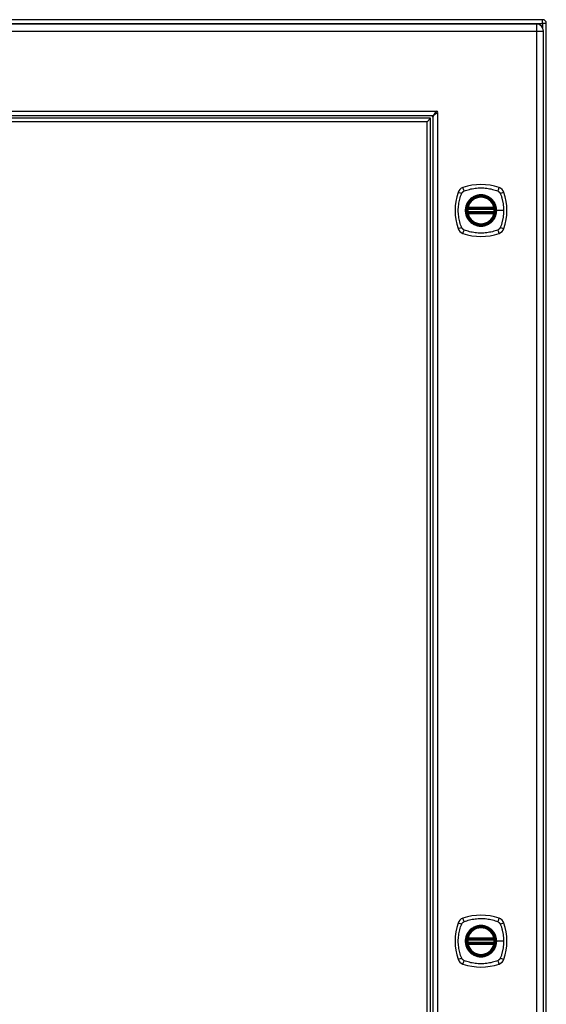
# Model space of a CAD drawing. Header units: inches. Extents: x 15 to 159, y 13 to 98.
# Tile 7 of 10: x 84 to 96, y 55 to 77. Entities that reach past the tile are written whole.
import ezdxf

# ---------------------------------------------------------------- set-up
doc = ezdxf.new("R2010")
doc.units = ezdxf.units.IN
doc.header["$MEASUREMENT"] = 0
doc.layers.add('Visible Edges(ANSI)', color=7, linetype='Continuous', lineweight=25)
doc.layers.add('Visible Tangent Edges(ANSI)', color=7, linetype='Continuous', lineweight=25)

msp = doc.modelspace()

# ---------------------------------------------------------------- linework, layer by layer
at = {"layer": 'Visible Edges(ANSI)'}
for p, q in [((96.262, 77.007), (72.43, 77.007)), ((96.12, 76.909), (72.524, 76.909)), ((96.281, 35.267), (96.281, 76.748)), ((96.346, 35.091), (96.346, 76.923)), ((93.751, 74.82), (74.411, 74.82)), ((93.709, 74.761), (74.453, 74.761)), ((93.709, 74.761), (93.631, 74.682)), ((93.709, 37.254), (93.709, 74.761)), ((93.769, 37.213), (93.769, 74.802)), ((93.631, 74.682), (74.531, 74.682)), ((93.631, 37.333), (93.631, 74.682)), ((94.564, 72.718), (95.149, 72.718)), ((94.56, 72.698), (95.153, 72.698)), ((95.153, 72.619), (94.56, 72.619)), ((95.149, 72.6), (94.564, 72.6)), ((94.56, 56.047), (95.153, 56.047)), ((95.153, 55.968), (94.56, 55.968)), ((94.564, 56.067), (95.149, 56.067)), ((95.149, 55.949), (94.564, 55.949))]:
    msp.add_line(p, q, dxfattribs=at)
at = {"layer": 'Visible Edges(ANSI)', "flags": 128}
for points in [[(93.751, 74.82), (93.754, 74.82), (93.757, 74.821), (93.76, 74.822), (93.764, 74.823), (93.767, 74.825), (93.77, 74.827), (93.774, 74.829), (93.777, 74.832), (93.78, 74.835), (93.783, 74.839), (93.787, 74.843), (93.79, 74.847), (93.793, 74.851), (93.796, 74.856), (93.8, 74.861), (93.803, 74.866), (93.806, 74.871), (93.809, 74.877), (93.813, 74.883), (93.816, 74.888), (93.819, 74.894), (93.823, 74.901), (93.826, 74.907), (93.829, 74.913)], [(93.862, 74.88), (93.855, 74.877), (93.849, 74.874), (93.843, 74.871), (93.837, 74.867), (93.831, 74.864), (93.826, 74.861), (93.82, 74.858), (93.815, 74.854), (93.81, 74.851), (93.805, 74.848), (93.8, 74.844), (93.796, 74.841), (93.791, 74.838), (93.788, 74.835), (93.784, 74.831), (93.781, 74.828), (93.778, 74.825), (93.776, 74.822), (93.773, 74.818), (93.772, 74.815), (93.77, 74.812), (93.769, 74.809), (93.769, 74.805), (93.769, 74.802)], [(93.829, 74.913), (93.829, 74.913), (93.829, 74.913), (93.829, 74.913), (93.829, 74.914), (93.83, 74.914), (93.83, 74.914), (93.83, 74.914), (93.83, 74.915), (93.83, 74.915), (93.83, 74.915), (93.831, 74.916), (93.831, 74.916), (93.831, 74.916), (93.831, 74.917), (93.832, 74.917), (93.832, 74.917), (93.832, 74.918), (93.832, 74.918), (93.832, 74.918), (93.832, 74.918), (93.833, 74.918), (93.833, 74.919), (93.833, 74.919), (93.833, 74.919)], [(93.868, 74.884), (93.867, 74.884), (93.867, 74.884), (93.867, 74.884), (93.867, 74.884), (93.867, 74.884), (93.867, 74.883), (93.866, 74.883), (93.866, 74.883), (93.866, 74.883), (93.865, 74.883), (93.865, 74.882), (93.865, 74.882), (93.864, 74.882), (93.864, 74.882), (93.864, 74.882), (93.863, 74.881), (93.863, 74.881), (93.863, 74.881), (93.863, 74.881), (93.862, 74.881), (93.862, 74.881), (93.862, 74.881), (93.862, 74.88), (93.862, 74.88)], [(94.548, 72.712), (94.548, 72.712), (94.548, 72.712), (94.548, 72.712), (94.548, 72.711), (94.548, 72.711), (94.548, 72.71), (94.548, 72.709), (94.548, 72.709), (94.547, 72.708), (94.547, 72.707), (94.547, 72.706), (94.547, 72.705), (94.547, 72.704), (94.547, 72.702), (94.546, 72.701), (94.546, 72.7), (94.546, 72.698), (94.546, 72.697), (94.546, 72.695), (94.545, 72.694), (94.545, 72.692), (94.545, 72.691), (94.545, 72.689), (94.545, 72.687)], [(95.168, 72.687), (95.168, 72.689), (95.168, 72.691), (95.168, 72.692), (95.168, 72.694), (95.167, 72.695), (95.167, 72.697), (95.167, 72.698), (95.167, 72.7), (95.167, 72.701), (95.166, 72.702), (95.166, 72.704), (95.166, 72.705), (95.166, 72.706), (95.166, 72.707), (95.166, 72.708), (95.166, 72.709), (95.165, 72.709), (95.165, 72.71), (95.165, 72.711), (95.165, 72.711), (95.165, 72.712), (95.165, 72.712), (95.165, 72.712), (95.165, 72.712)], [(94.545, 72.63), (94.545, 72.629), (94.545, 72.627), (94.545, 72.625), (94.545, 72.624), (94.546, 72.622), (94.546, 72.621), (94.546, 72.619), (94.546, 72.618), (94.546, 72.617), (94.547, 72.615), (94.547, 72.614), (94.547, 72.613), (94.547, 72.612), (94.547, 72.611), (94.547, 72.61), (94.548, 72.609), (94.548, 72.608), (94.548, 72.608), (94.548, 72.607), (94.548, 72.606), (94.548, 72.606), (94.548, 72.606), (94.548, 72.606), (94.548, 72.606)], [(95.165, 72.606), (95.165, 72.606), (95.165, 72.606), (95.165, 72.606), (95.165, 72.606), (95.165, 72.607), (95.165, 72.608), (95.165, 72.608), (95.166, 72.609), (95.166, 72.61), (95.166, 72.611), (95.166, 72.612), (95.166, 72.613), (95.166, 72.614), (95.166, 72.615), (95.167, 72.617), (95.167, 72.618), (95.167, 72.619), (95.167, 72.621), (95.167, 72.622), (95.168, 72.624), (95.168, 72.625), (95.168, 72.627), (95.168, 72.629), (95.168, 72.63)], [(94.548, 56.061), (94.548, 56.061), (94.548, 56.061), (94.548, 56.061), (94.548, 56.06), (94.548, 56.06), (94.548, 56.059), (94.548, 56.058), (94.548, 56.058), (94.547, 56.057), (94.547, 56.056), (94.547, 56.055), (94.547, 56.054), (94.547, 56.053), (94.547, 56.051), (94.546, 56.05), (94.546, 56.049), (94.546, 56.047), (94.546, 56.046), (94.546, 56.044), (94.545, 56.043), (94.545, 56.041), (94.545, 56.04), (94.545, 56.038), (94.545, 56.036)], [(94.545, 55.979), (94.545, 55.978), (94.545, 55.976), (94.545, 55.974), (94.545, 55.973), (94.546, 55.971), (94.546, 55.97), (94.546, 55.968), (94.546, 55.967), (94.546, 55.966), (94.547, 55.964), (94.547, 55.963), (94.547, 55.962), (94.547, 55.961), (94.547, 55.96), (94.547, 55.959), (94.548, 55.958), (94.548, 55.957), (94.548, 55.957), (94.548, 55.956), (94.548, 55.955), (94.548, 55.955), (94.548, 55.955), (94.548, 55.955), (94.548, 55.955)], [(95.168, 56.036), (95.168, 56.038), (95.168, 56.04), (95.168, 56.041), (95.168, 56.043), (95.167, 56.044), (95.167, 56.046), (95.167, 56.047), (95.167, 56.049), (95.167, 56.05), (95.166, 56.051), (95.166, 56.053), (95.166, 56.054), (95.166, 56.055), (95.166, 56.056), (95.166, 56.057), (95.166, 56.058), (95.165, 56.058), (95.165, 56.059), (95.165, 56.06), (95.165, 56.06), (95.165, 56.061), (95.165, 56.061), (95.165, 56.061), (95.165, 56.061)], [(95.165, 55.955), (95.165, 55.955), (95.165, 55.955), (95.165, 55.955), (95.165, 55.955), (95.165, 55.956), (95.165, 55.957), (95.165, 55.957), (95.166, 55.958), (95.166, 55.959), (95.166, 55.96), (95.166, 55.961), (95.166, 55.962), (95.166, 55.963), (95.166, 55.964), (95.167, 55.966), (95.167, 55.967), (95.167, 55.968), (95.167, 55.97), (95.167, 55.971), (95.168, 55.973), (95.168, 55.974), (95.168, 55.976), (95.168, 55.978), (95.168, 55.979)]]:
    msp.add_lwpolyline(points, dxfattribs=at)
at = {"layer": 'Visible Edges(ANSI)'}
for centre, radius in [((94.857, 72.659), 0.32), ((94.857, 72.659), 0.315), ((94.857, 56.008), 0.32), ((94.857, 56.008), 0.315)]:
    msp.add_circle(centre, radius, dxfattribs=at)
for centre, radius, start, end in [((96.262, 76.923), 0.084, 0, 90), ((96.12, 76.748), 0.161, 0, 90), ((93.719, 74.77), 0.05, 0, 90), ((93.719, 74.77), 0.105, 42.8394, 47.1606), ((93.805, 74.857), 0.031, 17.0538, 71.6646), ((93.847, 74.898), 0.025, 326.132, 123.868), ((94.502, 73.014), 0.177, 108.7722, 161.2278), ((94.857, 71.97), 1.28, 71.2278, 108.7722), ((95.211, 73.014), 0.177, 18.7722, 71.2278), ((95.546, 72.659), 1.28, 161.2278, 198.7722), ((94.857, 72.659), 0.313, 13.6344, 166.3656), ((94.168, 72.659), 1.28, 341.2278, 18.7722), ((94.857, 72.659), 0.313, 166.3656, 170.216), ((94.56, 72.71), 0.0118, 170.216, 270), ((94.564, 72.73), 0.0118, 166.3656, 270), ((95.149, 72.73), 0.0118, 270, 13.6344), ((95.153, 72.71), 0.0118, 270, 9.784), ((94.857, 72.659), 0.313, 9.784, 13.6344), ((94.857, 72.659), 0.313, 174.7499, 185.2501), ((94.56, 72.608), 0.0118, 90, 189.784), ((94.857, 72.659), 0.313, 189.784, 193.6344), ((94.564, 72.588), 0.0118, 90, 193.6344), ((94.857, 72.659), 0.313, 193.6344, 346.3656), ((95.149, 72.588), 0.0118, 346.3656, 90), ((95.153, 72.608), 0.0118, 350.216, 90), ((94.857, 72.659), 0.313, 346.3656, 350.216), ((94.857, 72.659), 0.313, 354.7499, 5.2501), ((94.502, 72.304), 0.177, 198.7722, 251.2278), ((94.857, 73.348), 1.28, 251.2278, 288.7722), ((95.211, 72.304), 0.177, 288.7722, 341.2278), ((94.857, 55.319), 1.28, 71.2278, 108.7722), ((95.546, 56.008), 1.28, 161.2278, 198.7722), ((94.502, 56.363), 0.177, 108.7722, 161.2278), ((95.211, 56.363), 0.177, 18.7722, 71.2278), ((94.168, 56.008), 1.28, 341.2278, 18.7722), ((94.857, 56.008), 0.313, 13.6344, 166.3656), ((94.857, 56.008), 0.313, 174.7499, 185.2501), ((94.857, 56.008), 0.313, 166.3656, 170.216), ((94.56, 56.059), 0.0118, 170.216, 270), ((94.56, 55.957), 0.0118, 90, 189.784), ((94.857, 56.008), 0.313, 189.784, 193.6344), ((94.564, 56.079), 0.0118, 166.3656, 270), ((94.564, 55.937), 0.0118, 90, 193.6344), ((94.857, 56.008), 0.313, 193.6344, 346.3656), ((95.149, 56.079), 0.0118, 270, 13.6344), ((95.149, 55.937), 0.0118, 346.3656, 90), ((95.153, 56.059), 0.0118, 270, 9.784), ((95.153, 55.957), 0.0118, 350.216, 90), ((94.857, 56.008), 0.313, 9.784, 13.6344), ((94.857, 56.008), 0.313, 346.3656, 350.216), ((94.857, 56.008), 0.313, 354.7499, 5.2501), ((94.502, 55.653), 0.177, 198.7722, 251.2278), ((94.857, 56.697), 1.28, 251.2278, 288.7722), ((95.211, 55.653), 0.177, 288.7722, 341.2278)]:
    msp.add_arc(centre, radius, start, end, dxfattribs=at)
at = {"layer": 'Visible Tangent Edges(ANSI)'}
for p, q in [((96.262, 76.923), (96.262, 77.007)), ((72.43, 76.923), (96.262, 76.923)), ((72.524, 76.748), (96.12, 76.748)), ((96.12, 76.909), (96.12, 76.748)), ((96.12, 76.748), (96.12, 35.267)), ((96.12, 76.748), (96.281, 76.748)), ((96.262, 76.923), (96.262, 76.823)), ((96.346, 76.923), (96.262, 76.923)), ((74.329, 74.919), (93.833, 74.919)), ((93.868, 74.884), (93.868, 37.131)), ((94.554, 72.711), (94.548, 72.712)), ((94.552, 72.733), (94.564, 72.73)), ((94.56, 72.698), (94.56, 72.708)), ((94.564, 72.718), (94.564, 72.73)), ((95.149, 72.73), (94.564, 72.73)), ((94.564, 72.708), (94.564, 72.718)), ((94.564, 72.708), (95.149, 72.708)), ((95.149, 72.73), (95.161, 72.733)), ((95.149, 72.73), (95.149, 72.718)), ((95.149, 72.718), (95.149, 72.708)), ((95.153, 72.708), (95.153, 72.698)), ((95.165, 72.712), (95.159, 72.711)), ((94.545, 72.687), (94.557, 72.686)), ((94.545, 72.63), (94.557, 72.631)), ((94.548, 72.606), (94.554, 72.607)), ((94.564, 72.588), (94.552, 72.585)), ((94.557, 72.686), (95.156, 72.686)), ((95.156, 72.631), (94.557, 72.631)), ((94.56, 72.609), (94.56, 72.619)), ((94.564, 72.6), (94.564, 72.61)), ((95.149, 72.61), (94.564, 72.61)), ((94.564, 72.588), (94.564, 72.6)), ((94.564, 72.588), (95.149, 72.588)), ((95.149, 72.61), (95.149, 72.6)), ((95.149, 72.6), (95.149, 72.588)), ((95.161, 72.585), (95.149, 72.588)), ((95.153, 72.619), (95.153, 72.609)), ((95.156, 72.686), (95.168, 72.687)), ((95.156, 72.631), (95.168, 72.63)), ((95.159, 72.607), (95.165, 72.606)), ((95.209, 72.659), (95.213, 72.659)), ((95.373, 72.659), (95.213, 72.659)), ((94.545, 56.036), (94.557, 56.035)), ((94.545, 55.979), (94.557, 55.98)), ((94.554, 56.06), (94.548, 56.061)), ((94.548, 55.955), (94.554, 55.956)), ((94.552, 56.082), (94.564, 56.079)), ((94.564, 55.937), (94.552, 55.934)), ((94.557, 56.035), (95.156, 56.035)), ((95.156, 55.98), (94.557, 55.98)), ((94.56, 56.047), (94.56, 56.057)), ((94.56, 55.958), (94.56, 55.968)), ((94.564, 56.067), (94.564, 56.079)), ((95.149, 56.079), (94.564, 56.079)), ((94.564, 56.057), (94.564, 56.067)), ((94.564, 56.057), (95.149, 56.057)), ((94.564, 55.949), (94.564, 55.959)), ((95.149, 55.959), (94.564, 55.959)), ((94.564, 55.937), (94.564, 55.949)), ((94.564, 55.937), (95.149, 55.937)), ((95.149, 56.079), (95.161, 56.082)), ((95.149, 56.079), (95.149, 56.067)), ((95.149, 56.067), (95.149, 56.057)), ((95.149, 55.959), (95.149, 55.949)), ((95.149, 55.949), (95.149, 55.937)), ((95.161, 55.934), (95.149, 55.937)), ((95.153, 56.057), (95.153, 56.047)), ((95.153, 55.968), (95.153, 55.958)), ((95.156, 56.035), (95.168, 56.036)), ((95.156, 55.98), (95.168, 55.979)), ((95.165, 56.061), (95.159, 56.06)), ((95.159, 55.956), (95.165, 55.955)), ((95.209, 56.008), (95.213, 56.008)), ((95.373, 56.008), (95.213, 56.008))]:
    msp.add_line(p, q, dxfattribs=at)
at = {"layer": 'Visible Tangent Edges(ANSI)', "flags": 128}
for points in [[(94.468, 73.099), (94.501, 73.113), (94.533, 73.123), (94.564, 73.133), (94.596, 73.141), (94.627, 73.149), (94.66, 73.156), (94.692, 73.162), (94.725, 73.167), (94.757, 73.17), (94.79, 73.173), (94.823, 73.175), (94.856, 73.175), (94.889, 73.175), (94.922, 73.173), (94.955, 73.171), (94.988, 73.167), (95.021, 73.162), (95.053, 73.156), (95.085, 73.149), (95.117, 73.141), (95.149, 73.133), (95.181, 73.123), (95.212, 73.113), (95.245, 73.099)], [(94.417, 72.27), (94.403, 72.304), (94.392, 72.335), (94.383, 72.366), (94.374, 72.398), (94.366, 72.43), (94.359, 72.462), (94.353, 72.494), (94.349, 72.527), (94.345, 72.56), (94.342, 72.593), (94.34, 72.626), (94.34, 72.659), (94.34, 72.692), (94.342, 72.725), (94.345, 72.758), (94.349, 72.79), (94.353, 72.823), (94.359, 72.855), (94.366, 72.888), (94.374, 72.92), (94.383, 72.951), (94.392, 72.983), (94.403, 73.014), (94.417, 73.047)], [(94.417, 73.047), (94.418, 73.05), (94.419, 73.053), (94.421, 73.056), (94.422, 73.058), (94.424, 73.061), (94.426, 73.063), (94.428, 73.066), (94.43, 73.068), (94.432, 73.071), (94.434, 73.073), (94.436, 73.075), (94.438, 73.078), (94.44, 73.08), (94.442, 73.082), (94.445, 73.084), (94.447, 73.086), (94.449, 73.088), (94.452, 73.089), (94.454, 73.091), (94.457, 73.093), (94.46, 73.094), (94.462, 73.096), (94.465, 73.097), (94.468, 73.099)], [(95.209, 72.659), (95.197, 72.567), (95.162, 72.482), (95.105, 72.409), (95.033, 72.354), (94.948, 72.319), (94.856, 72.307), (94.765, 72.319), (94.68, 72.354), (94.607, 72.41), (94.551, 72.483), (94.516, 72.568), (94.504, 72.659), (94.516, 72.75), (94.552, 72.835), (94.608, 72.908), (94.68, 72.964), (94.765, 72.999), (94.857, 73.011), (94.948, 72.999), (95.033, 72.964), (95.106, 72.908), (95.162, 72.835), (95.197, 72.75), (95.209, 72.659)], [(94.629, 72.933), (94.627, 72.932), (94.625, 72.93), (94.623, 72.928), (94.621, 72.926), (94.618, 72.924), (94.616, 72.922), (94.614, 72.921), (94.612, 72.919), (94.61, 72.917), (94.608, 72.915), (94.606, 72.913), (94.604, 72.911), (94.602, 72.909), (94.6, 72.907), (94.599, 72.905), (94.597, 72.903), (94.595, 72.901), (94.593, 72.899), (94.591, 72.897), (94.589, 72.895), (94.587, 72.893), (94.585, 72.891), (94.584, 72.889), (94.582, 72.886)], [(95.084, 72.933), (95.068, 72.946), (95.051, 72.958), (95.033, 72.968), (95.015, 72.978), (94.997, 72.987), (94.977, 72.994), (94.958, 73.001), (94.938, 73.006), (94.918, 73.01), (94.898, 73.013), (94.877, 73.015), (94.856, 73.016), (94.836, 73.015), (94.815, 73.013), (94.795, 73.01), (94.775, 73.006), (94.755, 73.001), (94.735, 72.994), (94.716, 72.987), (94.697, 72.978), (94.679, 72.968), (94.662, 72.958), (94.645, 72.946), (94.629, 72.933)], [(95.131, 72.886), (95.129, 72.889), (95.128, 72.891), (95.126, 72.893), (95.124, 72.895), (95.122, 72.897), (95.12, 72.899), (95.118, 72.901), (95.116, 72.903), (95.115, 72.905), (95.113, 72.907), (95.111, 72.909), (95.109, 72.911), (95.107, 72.913), (95.105, 72.915), (95.103, 72.917), (95.101, 72.919), (95.099, 72.921), (95.097, 72.922), (95.095, 72.924), (95.093, 72.926), (95.09, 72.928), (95.088, 72.93), (95.086, 72.932), (95.084, 72.933)], [(95.245, 73.099), (95.247, 73.098), (95.248, 73.097), (95.249, 73.097), (95.251, 73.096), (95.252, 73.095), (95.253, 73.094), (95.255, 73.094), (95.256, 73.093), (95.257, 73.092), (95.259, 73.091), (95.26, 73.09), (95.261, 73.089), (95.262, 73.089), (95.264, 73.088), (95.265, 73.087), (95.266, 73.086), (95.267, 73.085), (95.268, 73.084), (95.27, 73.083), (95.271, 73.082), (95.272, 73.081), (95.273, 73.08), (95.274, 73.079), (95.275, 73.078)], [(95.275, 73.078), (95.276, 73.076), (95.277, 73.075), (95.278, 73.074), (95.279, 73.073), (95.281, 73.072), (95.282, 73.071), (95.282, 73.07), (95.283, 73.068), (95.284, 73.067), (95.285, 73.066), (95.286, 73.065), (95.287, 73.063), (95.288, 73.062), (95.289, 73.061), (95.29, 73.06), (95.291, 73.058), (95.291, 73.057), (95.292, 73.056), (95.293, 73.054), (95.294, 73.053), (95.294, 73.052), (95.295, 73.05), (95.296, 73.049), (95.296, 73.047)], [(95.296, 73.047), (95.305, 73.029), (95.31, 73.014), (95.316, 72.998), (95.321, 72.983), (95.326, 72.967), (95.33, 72.951), (95.335, 72.936), (95.339, 72.92), (95.343, 72.904), (95.347, 72.888), (95.35, 72.872), (95.354, 72.855), (95.357, 72.839), (95.36, 72.823), (95.362, 72.807), (95.364, 72.79), (95.366, 72.774), (95.368, 72.758), (95.37, 72.741), (95.371, 72.725), (95.372, 72.708), (95.373, 72.692), (95.373, 72.675), (95.373, 72.659)], [(94.582, 72.886), (94.569, 72.87), (94.558, 72.853), (94.547, 72.836), (94.537, 72.818), (94.528, 72.799), (94.521, 72.78), (94.514, 72.76), (94.509, 72.74), (94.505, 72.72), (94.502, 72.7), (94.5, 72.679), (94.5, 72.659), (94.5, 72.638), (94.502, 72.618), (94.505, 72.597), (94.509, 72.577), (94.515, 72.557), (94.521, 72.538), (94.529, 72.518), (94.537, 72.5), (94.547, 72.482), (94.558, 72.464), (94.569, 72.447), (94.582, 72.431)], [(94.552, 72.733), (94.552, 72.732), (94.552, 72.731), (94.552, 72.73), (94.552, 72.729), (94.551, 72.728), (94.551, 72.727), (94.551, 72.726), (94.551, 72.725), (94.551, 72.724), (94.551, 72.723), (94.551, 72.722), (94.551, 72.721), (94.551, 72.72), (94.551, 72.719), (94.552, 72.718), (94.552, 72.718), (94.552, 72.717), (94.552, 72.716), (94.552, 72.715), (94.553, 72.714), (94.553, 72.713), (94.553, 72.712), (94.554, 72.712), (94.554, 72.711)], [(94.554, 72.711), (94.554, 72.711), (94.554, 72.711), (94.555, 72.711), (94.555, 72.71), (94.555, 72.71), (94.555, 72.71), (94.555, 72.71), (94.556, 72.71), (94.556, 72.71), (94.556, 72.71), (94.556, 72.709), (94.557, 72.709), (94.557, 72.709), (94.557, 72.709), (94.557, 72.709), (94.558, 72.709), (94.558, 72.709), (94.558, 72.709), (94.558, 72.709), (94.559, 72.709), (94.559, 72.708), (94.559, 72.708), (94.559, 72.708), (94.56, 72.708)], [(94.56, 72.708), (94.56, 72.708), (94.56, 72.708), (94.56, 72.708), (94.56, 72.708), (94.561, 72.708), (94.561, 72.708), (94.561, 72.708), (94.561, 72.708), (94.561, 72.708), (94.561, 72.708), (94.562, 72.708), (94.562, 72.708), (94.562, 72.708), (94.562, 72.708), (94.562, 72.708), (94.562, 72.708), (94.563, 72.708), (94.563, 72.708), (94.563, 72.708), (94.563, 72.708), (94.563, 72.708), (94.563, 72.708), (94.564, 72.708), (94.564, 72.708)], [(95.213, 72.659), (95.213, 72.669), (95.213, 72.679), (95.212, 72.69), (95.211, 72.7), (95.21, 72.71), (95.208, 72.72), (95.206, 72.73), (95.204, 72.74), (95.201, 72.75), (95.199, 72.76), (95.196, 72.77), (95.192, 72.78), (95.189, 72.789), (95.185, 72.799), (95.18, 72.808), (95.176, 72.818), (95.171, 72.827), (95.166, 72.836), (95.161, 72.845), (95.156, 72.853), (95.15, 72.862), (95.144, 72.87), (95.138, 72.878), (95.131, 72.886)], [(95.149, 72.708), (95.149, 72.708), (95.15, 72.708), (95.15, 72.708), (95.15, 72.708), (95.15, 72.708), (95.15, 72.708), (95.15, 72.708), (95.151, 72.708), (95.151, 72.708), (95.151, 72.708), (95.151, 72.708), (95.151, 72.708), (95.151, 72.708), (95.152, 72.708), (95.152, 72.708), (95.152, 72.708), (95.152, 72.708), (95.152, 72.708), (95.152, 72.708), (95.153, 72.708), (95.153, 72.708), (95.153, 72.708), (95.153, 72.708), (95.153, 72.708)], [(95.153, 72.708), (95.154, 72.708), (95.154, 72.708), (95.154, 72.708), (95.154, 72.709), (95.155, 72.709), (95.155, 72.709), (95.155, 72.709), (95.155, 72.709), (95.156, 72.709), (95.156, 72.709), (95.156, 72.709), (95.156, 72.709), (95.157, 72.709), (95.157, 72.71), (95.157, 72.71), (95.157, 72.71), (95.158, 72.71), (95.158, 72.71), (95.158, 72.71), (95.158, 72.71), (95.158, 72.711), (95.159, 72.711), (95.159, 72.711), (95.159, 72.711)], [(95.159, 72.711), (95.159, 72.712), (95.16, 72.712), (95.16, 72.713), (95.16, 72.714), (95.161, 72.715), (95.161, 72.716), (95.161, 72.717), (95.161, 72.718), (95.161, 72.718), (95.162, 72.719), (95.162, 72.72), (95.162, 72.721), (95.162, 72.722), (95.162, 72.723), (95.162, 72.724), (95.162, 72.725), (95.162, 72.726), (95.162, 72.727), (95.162, 72.728), (95.161, 72.729), (95.161, 72.73), (95.161, 72.731), (95.161, 72.732), (95.161, 72.733)], [(94.554, 72.607), (94.554, 72.606), (94.553, 72.605), (94.553, 72.604), (94.553, 72.604), (94.552, 72.603), (94.552, 72.602), (94.552, 72.601), (94.552, 72.6), (94.552, 72.599), (94.551, 72.598), (94.551, 72.597), (94.551, 72.596), (94.551, 72.595), (94.551, 72.595), (94.551, 72.594), (94.551, 72.593), (94.551, 72.592), (94.551, 72.591), (94.551, 72.59), (94.552, 72.589), (94.552, 72.588), (94.552, 72.587), (94.552, 72.586), (94.552, 72.585)], [(94.56, 72.609), (94.559, 72.609), (94.559, 72.609), (94.559, 72.609), (94.559, 72.609), (94.558, 72.609), (94.558, 72.609), (94.558, 72.609), (94.558, 72.609), (94.557, 72.609), (94.557, 72.609), (94.557, 72.608), (94.557, 72.608), (94.556, 72.608), (94.556, 72.608), (94.556, 72.608), (94.556, 72.608), (94.555, 72.608), (94.555, 72.608), (94.555, 72.607), (94.555, 72.607), (94.555, 72.607), (94.554, 72.607), (94.554, 72.607), (94.554, 72.607)], [(94.557, 72.686), (94.557, 72.687), (94.557, 72.688), (94.557, 72.689), (94.557, 72.689), (94.557, 72.69), (94.558, 72.691), (94.558, 72.692), (94.558, 72.692), (94.558, 72.693), (94.558, 72.694), (94.558, 72.694), (94.559, 72.695), (94.559, 72.695), (94.559, 72.696), (94.559, 72.696), (94.559, 72.697), (94.559, 72.697), (94.559, 72.697), (94.56, 72.698), (94.56, 72.698), (94.56, 72.698), (94.56, 72.698), (94.56, 72.698), (94.56, 72.698)], [(94.56, 72.619), (94.56, 72.619), (94.56, 72.62), (94.56, 72.62), (94.56, 72.62), (94.56, 72.62), (94.559, 72.62), (94.559, 72.621), (94.559, 72.621), (94.559, 72.621), (94.559, 72.622), (94.559, 72.622), (94.559, 72.623), (94.558, 72.623), (94.558, 72.624), (94.558, 72.625), (94.558, 72.625), (94.558, 72.626), (94.558, 72.627), (94.557, 72.627), (94.557, 72.628), (94.557, 72.629), (94.557, 72.63), (94.557, 72.63), (94.557, 72.631)], [(94.564, 72.61), (94.564, 72.61), (94.563, 72.61), (94.563, 72.61), (94.563, 72.61), (94.563, 72.61), (94.563, 72.61), (94.563, 72.61), (94.562, 72.61), (94.562, 72.61), (94.562, 72.609), (94.562, 72.609), (94.562, 72.609), (94.562, 72.609), (94.561, 72.609), (94.561, 72.609), (94.561, 72.609), (94.561, 72.609), (94.561, 72.609), (94.561, 72.609), (94.56, 72.609), (94.56, 72.609), (94.56, 72.609), (94.56, 72.609), (94.56, 72.609)], [(95.131, 72.431), (95.138, 72.439), (95.144, 72.447), (95.15, 72.456), (95.156, 72.464), (95.161, 72.473), (95.166, 72.482), (95.171, 72.491), (95.176, 72.5), (95.18, 72.509), (95.185, 72.519), (95.189, 72.528), (95.192, 72.538), (95.196, 72.548), (95.199, 72.557), (95.201, 72.567), (95.204, 72.577), (95.206, 72.587), (95.208, 72.597), (95.21, 72.608), (95.211, 72.618), (95.212, 72.628), (95.213, 72.638), (95.213, 72.649), (95.213, 72.659)], [(95.153, 72.609), (95.153, 72.609), (95.153, 72.609), (95.153, 72.609), (95.153, 72.609), (95.152, 72.609), (95.152, 72.609), (95.152, 72.609), (95.152, 72.609), (95.152, 72.609), (95.152, 72.609), (95.151, 72.609), (95.151, 72.609), (95.151, 72.609), (95.151, 72.609), (95.151, 72.61), (95.151, 72.61), (95.15, 72.61), (95.15, 72.61), (95.15, 72.61), (95.15, 72.61), (95.15, 72.61), (95.15, 72.61), (95.149, 72.61), (95.149, 72.61)], [(95.153, 72.698), (95.153, 72.698), (95.153, 72.698), (95.153, 72.698), (95.153, 72.698), (95.154, 72.698), (95.154, 72.697), (95.154, 72.697), (95.154, 72.697), (95.154, 72.696), (95.154, 72.696), (95.154, 72.695), (95.154, 72.695), (95.155, 72.694), (95.155, 72.694), (95.155, 72.693), (95.155, 72.692), (95.155, 72.692), (95.155, 72.691), (95.156, 72.69), (95.156, 72.689), (95.156, 72.689), (95.156, 72.688), (95.156, 72.687), (95.156, 72.686)], [(95.156, 72.631), (95.156, 72.63), (95.156, 72.63), (95.156, 72.629), (95.156, 72.628), (95.156, 72.627), (95.155, 72.627), (95.155, 72.626), (95.155, 72.625), (95.155, 72.625), (95.155, 72.624), (95.155, 72.623), (95.154, 72.623), (95.154, 72.622), (95.154, 72.622), (95.154, 72.621), (95.154, 72.621), (95.154, 72.621), (95.154, 72.62), (95.154, 72.62), (95.153, 72.62), (95.153, 72.62), (95.153, 72.62), (95.153, 72.619), (95.153, 72.619)], [(95.159, 72.607), (95.159, 72.607), (95.159, 72.607), (95.158, 72.607), (95.158, 72.607), (95.158, 72.607), (95.158, 72.608), (95.158, 72.608), (95.157, 72.608), (95.157, 72.608), (95.157, 72.608), (95.157, 72.608), (95.156, 72.608), (95.156, 72.608), (95.156, 72.609), (95.156, 72.609), (95.155, 72.609), (95.155, 72.609), (95.155, 72.609), (95.155, 72.609), (95.154, 72.609), (95.154, 72.609), (95.154, 72.609), (95.154, 72.609), (95.153, 72.609)], [(95.161, 72.585), (95.161, 72.586), (95.161, 72.587), (95.161, 72.588), (95.161, 72.589), (95.162, 72.59), (95.162, 72.591), (95.162, 72.592), (95.162, 72.593), (95.162, 72.594), (95.162, 72.595), (95.162, 72.595), (95.162, 72.596), (95.162, 72.597), (95.162, 72.598), (95.161, 72.599), (95.161, 72.6), (95.161, 72.601), (95.161, 72.602), (95.161, 72.603), (95.16, 72.604), (95.16, 72.604), (95.16, 72.605), (95.159, 72.606), (95.159, 72.607)], [(95.373, 72.659), (95.373, 72.642), (95.373, 72.626), (95.372, 72.609), (95.371, 72.593), (95.37, 72.576), (95.368, 72.56), (95.366, 72.543), (95.364, 72.527), (95.362, 72.511), (95.36, 72.494), (95.357, 72.478), (95.354, 72.462), (95.35, 72.446), (95.347, 72.43), (95.343, 72.414), (95.339, 72.398), (95.335, 72.382), (95.33, 72.366), (95.326, 72.351), (95.321, 72.335), (95.316, 72.319), (95.31, 72.304), (95.305, 72.288), (95.296, 72.27)], [(94.468, 72.219), (94.465, 72.22), (94.462, 72.222), (94.46, 72.223), (94.457, 72.225), (94.454, 72.226), (94.452, 72.228), (94.449, 72.23), (94.447, 72.232), (94.445, 72.234), (94.442, 72.236), (94.44, 72.238), (94.438, 72.24), (94.436, 72.242), (94.434, 72.244), (94.432, 72.247), (94.43, 72.249), (94.428, 72.252), (94.426, 72.254), (94.424, 72.257), (94.423, 72.259), (94.421, 72.262), (94.419, 72.265), (94.418, 72.267), (94.417, 72.27)], [(94.582, 72.431), (94.584, 72.429), (94.585, 72.427), (94.587, 72.425), (94.589, 72.423), (94.591, 72.421), (94.593, 72.419), (94.595, 72.417), (94.597, 72.415), (94.599, 72.413), (94.6, 72.411), (94.602, 72.409), (94.604, 72.407), (94.606, 72.405), (94.608, 72.403), (94.61, 72.401), (94.612, 72.399), (94.614, 72.397), (94.616, 72.395), (94.618, 72.393), (94.621, 72.391), (94.623, 72.39), (94.625, 72.388), (94.627, 72.386), (94.629, 72.384)], [(94.629, 72.384), (94.645, 72.372), (94.662, 72.36), (94.68, 72.349), (94.698, 72.339), (94.716, 72.331), (94.736, 72.323), (94.755, 72.317), (94.775, 72.311), (94.795, 72.307), (94.815, 72.304), (94.836, 72.303), (94.856, 72.302), (94.877, 72.303), (94.898, 72.304), (94.918, 72.307), (94.938, 72.311), (94.958, 72.317), (94.978, 72.323), (94.997, 72.331), (95.015, 72.339), (95.034, 72.349), (95.051, 72.36), (95.068, 72.372), (95.084, 72.384)], [(95.084, 72.384), (95.086, 72.386), (95.088, 72.388), (95.09, 72.39), (95.093, 72.391), (95.095, 72.393), (95.097, 72.395), (95.099, 72.397), (95.101, 72.399), (95.103, 72.401), (95.105, 72.403), (95.107, 72.405), (95.109, 72.407), (95.111, 72.409), (95.113, 72.411), (95.114, 72.413), (95.116, 72.415), (95.118, 72.417), (95.12, 72.419), (95.122, 72.421), (95.124, 72.423), (95.126, 72.425), (95.128, 72.427), (95.129, 72.429), (95.131, 72.431)], [(95.296, 72.27), (95.295, 72.267), (95.294, 72.265), (95.292, 72.262), (95.291, 72.259), (95.289, 72.257), (95.287, 72.254), (95.285, 72.252), (95.284, 72.249), (95.282, 72.247), (95.28, 72.245), (95.277, 72.242), (95.275, 72.24), (95.273, 72.238), (95.271, 72.236), (95.269, 72.234), (95.266, 72.232), (95.264, 72.23), (95.261, 72.228), (95.259, 72.226), (95.256, 72.225), (95.253, 72.223), (95.251, 72.222), (95.248, 72.22), (95.245, 72.219)], [(95.245, 72.219), (95.212, 72.205), (95.181, 72.195), (95.149, 72.185), (95.117, 72.176), (95.085, 72.168), (95.053, 72.162), (95.021, 72.156), (94.988, 72.151), (94.955, 72.147), (94.922, 72.144), (94.889, 72.143), (94.856, 72.142), (94.823, 72.143), (94.79, 72.144), (94.757, 72.147), (94.725, 72.151), (94.692, 72.156), (94.66, 72.162), (94.627, 72.168), (94.596, 72.176), (94.564, 72.185), (94.533, 72.195), (94.501, 72.205), (94.468, 72.219)], [(94.417, 55.619), (94.403, 55.653), (94.392, 55.684), (94.383, 55.715), (94.374, 55.747), (94.366, 55.779), (94.359, 55.811), (94.353, 55.843), (94.349, 55.876), (94.345, 55.909), (94.342, 55.942), (94.34, 55.975), (94.34, 56.008), (94.34, 56.041), (94.342, 56.074), (94.345, 56.107), (94.349, 56.139), (94.353, 56.172), (94.359, 56.204), (94.366, 56.237), (94.374, 56.269), (94.383, 56.3), (94.392, 56.332), (94.403, 56.363), (94.417, 56.396)], [(94.417, 56.396), (94.418, 56.399), (94.419, 56.402), (94.421, 56.405), (94.422, 56.407), (94.424, 56.41), (94.426, 56.412), (94.428, 56.415), (94.43, 56.417), (94.432, 56.42), (94.434, 56.422), (94.436, 56.424), (94.438, 56.427), (94.44, 56.429), (94.442, 56.431), (94.445, 56.433), (94.447, 56.435), (94.449, 56.437), (94.452, 56.438), (94.454, 56.44), (94.457, 56.442), (94.46, 56.443), (94.462, 56.445), (94.465, 56.446), (94.468, 56.448)], [(94.468, 56.448), (94.501, 56.462), (94.533, 56.472), (94.564, 56.482), (94.596, 56.49), (94.627, 56.498), (94.66, 56.505), (94.692, 56.511), (94.725, 56.516), (94.757, 56.519), (94.79, 56.522), (94.823, 56.524), (94.856, 56.524), (94.889, 56.524), (94.922, 56.522), (94.955, 56.52), (94.988, 56.516), (95.021, 56.511), (95.053, 56.505), (95.085, 56.498), (95.117, 56.49), (95.149, 56.482), (95.181, 56.472), (95.212, 56.462), (95.245, 56.448)], [(95.209, 56.008), (95.197, 55.916), (95.162, 55.831), (95.105, 55.758), (95.033, 55.703), (94.948, 55.668), (94.856, 55.656), (94.765, 55.668), (94.68, 55.703), (94.607, 55.759), (94.551, 55.832), (94.516, 55.917), (94.504, 56.008), (94.516, 56.099), (94.552, 56.184), (94.608, 56.257), (94.68, 56.313), (94.765, 56.348), (94.857, 56.36), (94.948, 56.348), (95.033, 56.313), (95.106, 56.257), (95.162, 56.184), (95.197, 56.099), (95.209, 56.008)], [(95.084, 56.282), (95.068, 56.295), (95.051, 56.307), (95.033, 56.317), (95.015, 56.327), (94.997, 56.336), (94.977, 56.343), (94.958, 56.35), (94.938, 56.355), (94.918, 56.359), (94.898, 56.362), (94.877, 56.364), (94.856, 56.365), (94.836, 56.364), (94.815, 56.362), (94.795, 56.359), (94.775, 56.355), (94.755, 56.35), (94.735, 56.343), (94.716, 56.336), (94.697, 56.327), (94.679, 56.317), (94.662, 56.307), (94.645, 56.295), (94.629, 56.282)], [(95.245, 56.448), (95.247, 56.447), (95.248, 56.446), (95.249, 56.446), (95.251, 56.445), (95.252, 56.444), (95.253, 56.443), (95.255, 56.443), (95.256, 56.442), (95.257, 56.441), (95.259, 56.44), (95.26, 56.439), (95.261, 56.438), (95.262, 56.438), (95.264, 56.437), (95.265, 56.436), (95.266, 56.435), (95.267, 56.434), (95.268, 56.433), (95.27, 56.432), (95.271, 56.431), (95.272, 56.43), (95.273, 56.429), (95.274, 56.428), (95.275, 56.427)], [(95.275, 56.427), (95.276, 56.425), (95.277, 56.424), (95.278, 56.423), (95.279, 56.422), (95.281, 56.421), (95.282, 56.42), (95.282, 56.419), (95.283, 56.417), (95.284, 56.416), (95.285, 56.415), (95.286, 56.414), (95.287, 56.412), (95.288, 56.411), (95.289, 56.41), (95.29, 56.409), (95.291, 56.407), (95.291, 56.406), (95.292, 56.405), (95.293, 56.403), (95.294, 56.402), (95.294, 56.401), (95.295, 56.399), (95.296, 56.398), (95.296, 56.396)], [(95.296, 56.396), (95.305, 56.378), (95.31, 56.363), (95.316, 56.347), (95.321, 56.332), (95.326, 56.316), (95.33, 56.3), (95.335, 56.285), (95.339, 56.269), (95.343, 56.253), (95.347, 56.237), (95.35, 56.221), (95.354, 56.204), (95.357, 56.188), (95.36, 56.172), (95.362, 56.156), (95.364, 56.139), (95.366, 56.123), (95.368, 56.107), (95.37, 56.09), (95.371, 56.074), (95.372, 56.057), (95.373, 56.041), (95.373, 56.024), (95.373, 56.008)], [(94.582, 56.235), (94.569, 56.219), (94.558, 56.202), (94.547, 56.185), (94.537, 56.167), (94.528, 56.148), (94.521, 56.129), (94.514, 56.109), (94.509, 56.089), (94.505, 56.069), (94.502, 56.049), (94.5, 56.028), (94.5, 56.008), (94.5, 55.987), (94.502, 55.967), (94.505, 55.946), (94.509, 55.926), (94.515, 55.906), (94.521, 55.887), (94.529, 55.867), (94.537, 55.849), (94.547, 55.831), (94.558, 55.813), (94.569, 55.796), (94.582, 55.78)], [(94.629, 56.282), (94.627, 56.281), (94.625, 56.279), (94.623, 56.277), (94.621, 56.275), (94.618, 56.273), (94.616, 56.271), (94.614, 56.27), (94.612, 56.268), (94.61, 56.266), (94.608, 56.264), (94.606, 56.262), (94.604, 56.26), (94.602, 56.258), (94.6, 56.256), (94.599, 56.254), (94.597, 56.252), (94.595, 56.25), (94.593, 56.248), (94.591, 56.246), (94.589, 56.244), (94.587, 56.242), (94.585, 56.24), (94.584, 56.238), (94.582, 56.235)], [(95.131, 56.235), (95.129, 56.238), (95.128, 56.24), (95.126, 56.242), (95.124, 56.244), (95.122, 56.246), (95.12, 56.248), (95.118, 56.25), (95.116, 56.252), (95.115, 56.254), (95.113, 56.256), (95.111, 56.258), (95.109, 56.26), (95.107, 56.262), (95.105, 56.264), (95.103, 56.266), (95.101, 56.268), (95.099, 56.27), (95.097, 56.271), (95.095, 56.273), (95.093, 56.275), (95.09, 56.277), (95.088, 56.279), (95.086, 56.281), (95.084, 56.282)], [(95.213, 56.008), (95.213, 56.018), (95.213, 56.028), (95.212, 56.039), (95.211, 56.049), (95.21, 56.059), (95.208, 56.069), (95.206, 56.079), (95.204, 56.089), (95.201, 56.099), (95.199, 56.109), (95.196, 56.119), (95.192, 56.129), (95.189, 56.138), (95.185, 56.148), (95.18, 56.157), (95.176, 56.167), (95.171, 56.176), (95.166, 56.185), (95.161, 56.194), (95.156, 56.202), (95.15, 56.211), (95.144, 56.219), (95.138, 56.227), (95.131, 56.235)], [(94.552, 56.082), (94.552, 56.081), (94.552, 56.08), (94.552, 56.079), (94.552, 56.078), (94.551, 56.077), (94.551, 56.076), (94.551, 56.075), (94.551, 56.074), (94.551, 56.073), (94.551, 56.072), (94.551, 56.071), (94.551, 56.07), (94.551, 56.069), (94.551, 56.068), (94.552, 56.067), (94.552, 56.067), (94.552, 56.066), (94.552, 56.065), (94.552, 56.064), (94.553, 56.063), (94.553, 56.062), (94.553, 56.061), (94.554, 56.061), (94.554, 56.06)], [(94.554, 55.956), (94.554, 55.955), (94.553, 55.954), (94.553, 55.953), (94.553, 55.953), (94.552, 55.952), (94.552, 55.951), (94.552, 55.95), (94.552, 55.949), (94.552, 55.948), (94.551, 55.947), (94.551, 55.946), (94.551, 55.945), (94.551, 55.944), (94.551, 55.944), (94.551, 55.943), (94.551, 55.942), (94.551, 55.941), (94.551, 55.94), (94.551, 55.939), (94.552, 55.938), (94.552, 55.937), (94.552, 55.936), (94.552, 55.935), (94.552, 55.934)], [(94.554, 56.06), (94.554, 56.06), (94.554, 56.06), (94.555, 56.06), (94.555, 56.059), (94.555, 56.059), (94.555, 56.059), (94.555, 56.059), (94.556, 56.059), (94.556, 56.059), (94.556, 56.059), (94.556, 56.058), (94.557, 56.058), (94.557, 56.058), (94.557, 56.058), (94.557, 56.058), (94.558, 56.058), (94.558, 56.058), (94.558, 56.058), (94.558, 56.058), (94.559, 56.058), (94.559, 56.057), (94.559, 56.057), (94.559, 56.057), (94.56, 56.057)], [(94.56, 55.958), (94.559, 55.958), (94.559, 55.958), (94.559, 55.958), (94.559, 55.958), (94.558, 55.958), (94.558, 55.958), (94.558, 55.958), (94.558, 55.958), (94.557, 55.958), (94.557, 55.958), (94.557, 55.957), (94.557, 55.957), (94.556, 55.957), (94.556, 55.957), (94.556, 55.957), (94.556, 55.957), (94.555, 55.957), (94.555, 55.957), (94.555, 55.956), (94.555, 55.956), (94.555, 55.956), (94.554, 55.956), (94.554, 55.956), (94.554, 55.956)], [(94.557, 56.035), (94.557, 56.036), (94.557, 56.037), (94.557, 56.038), (94.557, 56.038), (94.557, 56.039), (94.558, 56.04), (94.558, 56.041), (94.558, 56.041), (94.558, 56.042), (94.558, 56.043), (94.558, 56.043), (94.559, 56.044), (94.559, 56.044), (94.559, 56.045), (94.559, 56.045), (94.559, 56.046), (94.559, 56.046), (94.559, 56.046), (94.56, 56.047), (94.56, 56.047), (94.56, 56.047), (94.56, 56.047), (94.56, 56.047), (94.56, 56.047)], [(94.56, 55.968), (94.56, 55.968), (94.56, 55.969), (94.56, 55.969), (94.56, 55.969), (94.56, 55.969), (94.559, 55.969), (94.559, 55.97), (94.559, 55.97), (94.559, 55.97), (94.559, 55.971), (94.559, 55.971), (94.559, 55.972), (94.558, 55.972), (94.558, 55.973), (94.558, 55.974), (94.558, 55.974), (94.558, 55.975), (94.558, 55.976), (94.557, 55.976), (94.557, 55.977), (94.557, 55.978), (94.557, 55.979), (94.557, 55.979), (94.557, 55.98)], [(94.56, 56.057), (94.56, 56.057), (94.56, 56.057), (94.56, 56.057), (94.56, 56.057), (94.561, 56.057), (94.561, 56.057), (94.561, 56.057), (94.561, 56.057), (94.561, 56.057), (94.561, 56.057), (94.562, 56.057), (94.562, 56.057), (94.562, 56.057), (94.562, 56.057), (94.562, 56.057), (94.562, 56.057), (94.563, 56.057), (94.563, 56.057), (94.563, 56.057), (94.563, 56.057), (94.563, 56.057), (94.563, 56.057), (94.564, 56.057), (94.564, 56.057)], [(94.564, 55.959), (94.564, 55.959), (94.563, 55.959), (94.563, 55.959), (94.563, 55.959), (94.563, 55.959), (94.563, 55.959), (94.563, 55.959), (94.562, 55.959), (94.562, 55.959), (94.562, 55.958), (94.562, 55.958), (94.562, 55.958), (94.562, 55.958), (94.561, 55.958), (94.561, 55.958), (94.561, 55.958), (94.561, 55.958), (94.561, 55.958), (94.561, 55.958), (94.56, 55.958), (94.56, 55.958), (94.56, 55.958), (94.56, 55.958), (94.56, 55.958)], [(95.131, 55.78), (95.138, 55.788), (95.144, 55.796), (95.15, 55.805), (95.156, 55.813), (95.161, 55.822), (95.166, 55.831), (95.171, 55.84), (95.176, 55.849), (95.18, 55.858), (95.185, 55.868), (95.189, 55.877), (95.192, 55.887), (95.196, 55.897), (95.199, 55.906), (95.201, 55.916), (95.204, 55.926), (95.206, 55.936), (95.208, 55.946), (95.21, 55.957), (95.211, 55.967), (95.212, 55.977), (95.213, 55.987), (95.213, 55.998), (95.213, 56.008)], [(95.149, 56.057), (95.149, 56.057), (95.15, 56.057), (95.15, 56.057), (95.15, 56.057), (95.15, 56.057), (95.15, 56.057), (95.15, 56.057), (95.151, 56.057), (95.151, 56.057), (95.151, 56.057), (95.151, 56.057), (95.151, 56.057), (95.151, 56.057), (95.152, 56.057), (95.152, 56.057), (95.152, 56.057), (95.152, 56.057), (95.152, 56.057), (95.152, 56.057), (95.153, 56.057), (95.153, 56.057), (95.153, 56.057), (95.153, 56.057), (95.153, 56.057)], [(95.153, 55.958), (95.153, 55.958), (95.153, 55.958), (95.153, 55.958), (95.153, 55.958), (95.152, 55.958), (95.152, 55.958), (95.152, 55.958), (95.152, 55.958), (95.152, 55.958), (95.152, 55.958), (95.151, 55.958), (95.151, 55.958), (95.151, 55.958), (95.151, 55.958), (95.151, 55.959), (95.151, 55.959), (95.15, 55.959), (95.15, 55.959), (95.15, 55.959), (95.15, 55.959), (95.15, 55.959), (95.15, 55.959), (95.149, 55.959), (95.149, 55.959)], [(95.153, 56.057), (95.154, 56.057), (95.154, 56.057), (95.154, 56.057), (95.154, 56.058), (95.155, 56.058), (95.155, 56.058), (95.155, 56.058), (95.155, 56.058), (95.156, 56.058), (95.156, 56.058), (95.156, 56.058), (95.156, 56.058), (95.157, 56.058), (95.157, 56.059), (95.157, 56.059), (95.157, 56.059), (95.158, 56.059), (95.158, 56.059), (95.158, 56.059), (95.158, 56.059), (95.158, 56.06), (95.159, 56.06), (95.159, 56.06), (95.159, 56.06)], [(95.153, 56.047), (95.153, 56.047), (95.153, 56.047), (95.153, 56.047), (95.153, 56.047), (95.154, 56.047), (95.154, 56.046), (95.154, 56.046), (95.154, 56.046), (95.154, 56.045), (95.154, 56.045), (95.154, 56.044), (95.154, 56.044), (95.155, 56.043), (95.155, 56.043), (95.155, 56.042), (95.155, 56.041), (95.155, 56.041), (95.155, 56.04), (95.156, 56.039), (95.156, 56.038), (95.156, 56.038), (95.156, 56.037), (95.156, 56.036), (95.156, 56.035)], [(95.156, 55.98), (95.156, 55.979), (95.156, 55.979), (95.156, 55.978), (95.156, 55.977), (95.156, 55.976), (95.155, 55.976), (95.155, 55.975), (95.155, 55.974), (95.155, 55.974), (95.155, 55.973), (95.155, 55.972), (95.154, 55.972), (95.154, 55.971), (95.154, 55.971), (95.154, 55.97), (95.154, 55.97), (95.154, 55.97), (95.154, 55.969), (95.154, 55.969), (95.153, 55.969), (95.153, 55.969), (95.153, 55.969), (95.153, 55.968), (95.153, 55.968)], [(95.159, 55.956), (95.159, 55.956), (95.159, 55.956), (95.158, 55.956), (95.158, 55.956), (95.158, 55.956), (95.158, 55.957), (95.158, 55.957), (95.157, 55.957), (95.157, 55.957), (95.157, 55.957), (95.157, 55.957), (95.156, 55.957), (95.156, 55.957), (95.156, 55.958), (95.156, 55.958), (95.155, 55.958), (95.155, 55.958), (95.155, 55.958), (95.155, 55.958), (95.154, 55.958), (95.154, 55.958), (95.154, 55.958), (95.154, 55.958), (95.153, 55.958)], [(95.159, 56.06), (95.159, 56.061), (95.16, 56.061), (95.16, 56.062), (95.16, 56.063), (95.161, 56.064), (95.161, 56.065), (95.161, 56.066), (95.161, 56.067), (95.161, 56.067), (95.162, 56.068), (95.162, 56.069), (95.162, 56.07), (95.162, 56.071), (95.162, 56.072), (95.162, 56.073), (95.162, 56.074), (95.162, 56.075), (95.162, 56.076), (95.162, 56.077), (95.161, 56.078), (95.161, 56.079), (95.161, 56.08), (95.161, 56.081), (95.161, 56.082)], [(95.161, 55.934), (95.161, 55.935), (95.161, 55.936), (95.161, 55.937), (95.161, 55.938), (95.162, 55.939), (95.162, 55.94), (95.162, 55.941), (95.162, 55.942), (95.162, 55.943), (95.162, 55.944), (95.162, 55.944), (95.162, 55.945), (95.162, 55.946), (95.162, 55.947), (95.161, 55.948), (95.161, 55.949), (95.161, 55.95), (95.161, 55.951), (95.161, 55.952), (95.16, 55.953), (95.16, 55.953), (95.16, 55.954), (95.159, 55.955), (95.159, 55.956)], [(95.373, 56.008), (95.373, 55.991), (95.373, 55.975), (95.372, 55.958), (95.371, 55.942), (95.37, 55.925), (95.368, 55.909), (95.366, 55.892), (95.364, 55.876), (95.362, 55.86), (95.36, 55.843), (95.357, 55.827), (95.354, 55.811), (95.35, 55.795), (95.347, 55.779), (95.343, 55.763), (95.339, 55.747), (95.335, 55.731), (95.33, 55.715), (95.326, 55.7), (95.321, 55.684), (95.316, 55.668), (95.31, 55.653), (95.305, 55.637), (95.296, 55.619)], [(94.582, 55.78), (94.584, 55.778), (94.585, 55.776), (94.587, 55.774), (94.589, 55.772), (94.591, 55.77), (94.593, 55.768), (94.595, 55.766), (94.597, 55.764), (94.599, 55.762), (94.6, 55.76), (94.602, 55.758), (94.604, 55.756), (94.606, 55.754), (94.608, 55.752), (94.61, 55.75), (94.612, 55.748), (94.614, 55.746), (94.616, 55.744), (94.618, 55.742), (94.621, 55.74), (94.623, 55.739), (94.625, 55.737), (94.627, 55.735), (94.629, 55.733)], [(94.629, 55.733), (94.645, 55.721), (94.662, 55.709), (94.68, 55.698), (94.698, 55.688), (94.716, 55.68), (94.736, 55.672), (94.755, 55.666), (94.775, 55.66), (94.795, 55.656), (94.815, 55.653), (94.836, 55.652), (94.856, 55.651), (94.877, 55.652), (94.898, 55.653), (94.918, 55.656), (94.938, 55.66), (94.958, 55.666), (94.978, 55.672), (94.997, 55.68), (95.015, 55.688), (95.034, 55.698), (95.051, 55.709), (95.068, 55.721), (95.084, 55.733)], [(95.084, 55.733), (95.086, 55.735), (95.088, 55.737), (95.09, 55.739), (95.093, 55.74), (95.095, 55.742), (95.097, 55.744), (95.099, 55.746), (95.101, 55.748), (95.103, 55.75), (95.105, 55.752), (95.107, 55.754), (95.109, 55.756), (95.111, 55.758), (95.113, 55.76), (95.114, 55.762), (95.116, 55.764), (95.118, 55.766), (95.12, 55.768), (95.122, 55.77), (95.124, 55.772), (95.126, 55.774), (95.128, 55.776), (95.129, 55.778), (95.131, 55.78)], [(94.468, 55.568), (94.465, 55.569), (94.462, 55.571), (94.46, 55.572), (94.457, 55.574), (94.454, 55.575), (94.452, 55.577), (94.449, 55.579), (94.447, 55.581), (94.445, 55.583), (94.442, 55.585), (94.44, 55.587), (94.438, 55.589), (94.436, 55.591), (94.434, 55.593), (94.432, 55.596), (94.43, 55.598), (94.428, 55.601), (94.426, 55.603), (94.424, 55.606), (94.423, 55.608), (94.421, 55.611), (94.419, 55.614), (94.418, 55.616), (94.417, 55.619)], [(95.245, 55.568), (95.212, 55.554), (95.181, 55.544), (95.149, 55.534), (95.117, 55.525), (95.085, 55.517), (95.053, 55.511), (95.021, 55.505), (94.988, 55.5), (94.955, 55.496), (94.922, 55.493), (94.889, 55.492), (94.856, 55.491), (94.823, 55.492), (94.79, 55.493), (94.757, 55.496), (94.725, 55.5), (94.692, 55.505), (94.66, 55.511), (94.627, 55.517), (94.596, 55.525), (94.564, 55.534), (94.533, 55.544), (94.501, 55.554), (94.468, 55.568)], [(95.296, 55.619), (95.295, 55.616), (95.294, 55.614), (95.292, 55.611), (95.291, 55.608), (95.289, 55.606), (95.287, 55.603), (95.285, 55.601), (95.284, 55.598), (95.282, 55.596), (95.28, 55.594), (95.277, 55.591), (95.275, 55.589), (95.273, 55.587), (95.271, 55.585), (95.269, 55.583), (95.266, 55.581), (95.264, 55.579), (95.261, 55.577), (95.259, 55.575), (95.256, 55.574), (95.253, 55.572), (95.251, 55.571), (95.248, 55.569), (95.245, 55.568)]]:
    msp.add_lwpolyline(points, dxfattribs=at)
at = {"layer": 'Visible Tangent Edges(ANSI)'}
for centre, radius in [((94.857, 72.659), 0.346), ((94.857, 72.659), 0.342), ((94.857, 72.659), 0.325), ((94.857, 72.659), 0.324), ((94.857, 56.008), 0.346), ((94.857, 56.008), 0.342), ((94.857, 56.008), 0.325), ((94.857, 56.008), 0.324)]:
    msp.add_circle(centre, radius, dxfattribs=at)
for centre, radius, start, end in [((93.805, 74.857), 0.062, 22.6541, 66.7155), ((94.857, 72.659), 0.301, 13.6344, 166.3656), ((94.857, 72.659), 0.301, 174.7499, 185.2501), ((94.857, 72.659), 0.301, 193.6344, 346.3656), ((94.857, 72.659), 0.301, 354.7499, 5.2501), ((94.857, 56.008), 0.301, 13.6344, 166.3656), ((94.857, 56.008), 0.301, 174.7499, 185.2501), ((94.857, 56.008), 0.301, 193.6344, 346.3656), ((94.857, 56.008), 0.301, 354.7499, 5.2501)]:
    msp.add_arc(centre, radius, start, end, dxfattribs=at)
for centre, major_axis, ratio, start_param, end_param in [((94.482, 73.071), (-0.037, 0.112), 0.042597, 0.170073, 1.307344), ((95.231, 73.071), (0.037, 0.112), 0.042597, 4.975842, 6.113112), ((94.444, 73.033), (-0.112, 0.037), 0.042597, 4.975842, 6.113112), ((95.269, 73.033), (0.112, 0.037), 0.042597, 0.170073, 1.307344), ((94.548, 72.712), (0.00773, 0.00893), 0.431674, 4.96723, 6.283185), ((94.56, 72.707), (0.0021, 0.0116), 0.025638, 0, 1.426581), ((95.153, 72.707), (-0.0021, 0.0116), 0.025638, 4.856604, 6.283185), ((95.165, 72.712), (-0.00773, 0.00893), 0.431674, 0, 1.315955), ((94.548, 72.606), (0.00773, -0.00893), 0.431674, 0, 1.315955), ((94.56, 72.611), (0.0021, -0.0116), 0.025638, 4.856604, 6.283185), ((95.153, 72.611), (-0.0021, -0.0116), 0.025638, 0, 1.426581), ((95.165, 72.606), (-0.00773, -0.00893), 0.431674, 4.96723, 6.283185), ((94.444, 72.285), (-0.112, -0.037), 0.042597, 0.170073, 1.307344), ((95.269, 72.285), (0.112, -0.037), 0.042597, 4.975842, 6.113112), ((94.482, 72.247), (-0.037, -0.112), 0.042597, 4.975842, 6.113112), ((95.231, 72.247), (0.037, -0.112), 0.042597, 0.170073, 1.307344), ((94.444, 56.382), (-0.112, 0.037), 0.042597, 4.975842, 6.113112), ((94.482, 56.42), (-0.037, 0.112), 0.042597, 0.170073, 1.307344), ((95.231, 56.42), (0.037, 0.112), 0.042597, 4.975842, 6.113112), ((95.269, 56.382), (0.112, 0.037), 0.042597, 0.170073, 1.307344), ((94.548, 56.061), (0.00773, 0.00893), 0.431674, 4.96723, 6.283185), ((94.548, 55.955), (0.00773, -0.00893), 0.431674, 0, 1.315955), ((94.56, 56.056), (0.0021, 0.0116), 0.025638, 0, 1.426581), ((94.56, 55.96), (0.0021, -0.0116), 0.025638, 4.856604, 6.283185), ((95.153, 56.056), (-0.0021, 0.0116), 0.025638, 4.856604, 6.283185), ((95.153, 55.96), (-0.0021, -0.0116), 0.025638, 0, 1.426581), ((95.165, 56.061), (-0.00773, 0.00893), 0.431674, 0, 1.315955), ((95.165, 55.955), (-0.00773, -0.00893), 0.431674, 4.96723, 6.283185), ((94.444, 55.634), (-0.112, -0.037), 0.042597, 0.170073, 1.307344), ((94.482, 55.596), (-0.037, -0.112), 0.042597, 4.975842, 6.113112), ((95.231, 55.596), (0.037, -0.112), 0.042597, 0.170073, 1.307344), ((95.269, 55.634), (0.112, -0.037), 0.042597, 4.975842, 6.113112)]:
    msp.add_ellipse(centre, major_axis=major_axis, ratio=ratio, start_param=start_param, end_param=end_param, dxfattribs=at)

doc.saveas('drawing.dxf')
